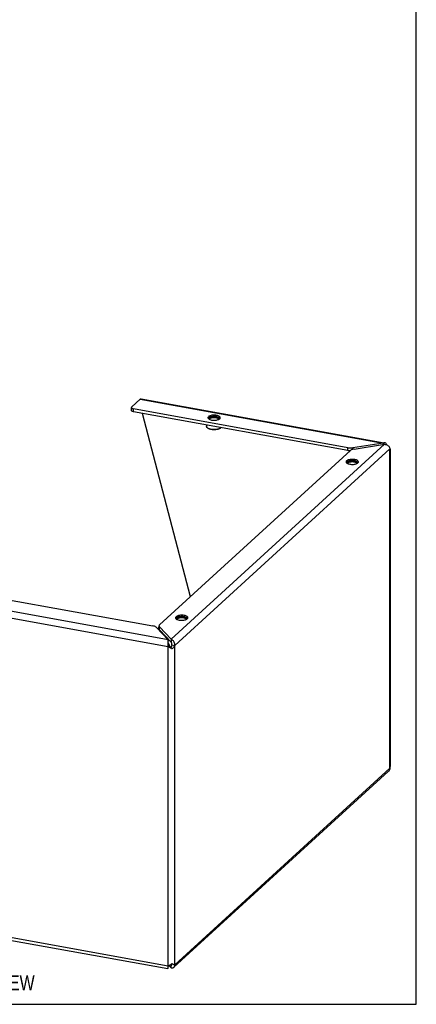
# Model space of a CAD drawing. Header units: inches. Extents: x 0 to 64.7, y 0 to 50.
# Tile 3 of 4: x 51.5 to 64.7, y 0 to 32.9. Entities that reach past the tile are written whole.
import ezdxf

# ---------------------------------------------------------------- set-up
doc = ezdxf.new("R2010")
doc.units = ezdxf.units.IN
doc.header["$LTSCALE"] = 3.558824
doc.header["$MEASUREMENT"] = 0
doc.layers.get('0').update_dxf_attribs({"linetype": 'CONTINUOUS'})
doc.layers.add('DIMENSIONS', color=7, linetype='CONTINUOUS')
doc.styles.get("Standard").update_dxf_attribs({"font": 'txt', "width": 0.8})

msp = doc.modelspace()

# ---------------------------------------------------------------- linework, layer by layer
at = {"color": 7, "linetype": 'Continuous'}
for p, q in [((64.706, 0), (64.706, 50)), ((55.192, 19.823), (55.192, 19.918)), ((55.266, 19.776), (55.266, 19.871)), ((62.42, 18.481), (55.266, 19.776)), ((57.162, 13.605), (55.566, 19.722)), ((58.007, 19.584), (58.018, 19.582)), ((58.039, 19.656), (58.039, 19.61)), ((57.705, 19.335), (57.705, 19.283)), ((57.74, 19.231), (57.731, 19.238)), ((58.169, 19.231), (58.178, 19.238)), ((58.178, 19.238), (58.175, 19.236)), ((63.604, 18.733), (63.604, 18.686)), ((62.42, 18.481), (62.42, 18.576)), ((62.491, 18.474), (62.475, 18.474)), ((62.588, 18.525), (62.588, 18.574)), ((62.619, 18.109), (62.629, 18.107)), ((62.65, 18.181), (62.65, 18.135)), ((56.924, 12.907), (56.935, 12.905)), ((56.955, 12.979), (56.955, 12.933)), ((56.114, 12.534), (56.114, 12.597)), ((56.129, 12.502), (56.129, 12.597)), ((56.518, 12.089), (56.129, 12.502)), ((56.418, 12.168), (56.418, 12.115)), ((56.518, 12.184), (56.518, 12.089)), ((56.42, 11.941), (56.462, 11.98)), ((56.504, 11.913), (56.494, 11.928)), ((56.51, 11.905), (56.504, 11.913)), ((56.517, 11.918), (56.51, 11.904)), ((56.518, 11.896), (56.51, 11.905)), ((56.547, 11.865), (56.518, 11.896)), ((56.536, 11.962), (56.53, 11.947)), ((56.544, 11.993), (56.639, 11.976)), ((56.506, 1.329), (56.518, 1.316)), ((56.542, 1.338), (56.518, 1.316)), ((56.518, 1.221), (56.518, 1.316)), ((56.538, 1.35), (56.541, 1.344)), ((56.541, 1.344), (56.547, 1.329)), ((56.639, 1.317), (56.544, 1.335)), ((56.418, 1.205), (56.418, 1.258)), ((0, 0), (64.706, 0))]:
    msp.add_line(p, q, dxfattribs=at)
at = {"color": 3, "linetype": 'Continuous'}
for p, q in [((55.203, 19.938), (55.491, 20.202)), ((55.491, 20.202), (63.604, 18.733)), ((55.52, 20.213), (63.633, 18.744)), ((62.42, 18.576), (55.266, 19.871)), ((57.776, 19.537), (57.794, 19.526)), ((58.084, 19.514), (58.108, 19.523)), ((58.108, 19.523), (58.128, 19.533)), ((58.128, 19.533), (58.143, 19.545)), ((58.143, 19.545), (58.154, 19.557)), ((63.604, 18.733), (62.588, 18.574)), ((63.686, 18.725), (63.671, 18.735)), ((56.133, 12.665), (62.505, 18.486)), ((63.642, 18.692), (56.518, 12.184)), ((56.639, 11.976), (63.825, 18.54)), ((62.627, 18.533), (63.642, 18.692)), ((63.833, 18.536), (63.825, 18.54)), ((63.825, 7.882), (63.825, 18.54)), ((63.826, 18.522), (63.829, 18.517)), ((63.84, 7.95), (63.84, 18.528)), ((62.754, 18.07), (62.765, 18.082)), ((62.387, 18.062), (62.405, 18.051)), ((62.696, 18.039), (62.719, 18.048)), ((62.719, 18.048), (62.739, 18.058)), ((62.739, 18.058), (62.754, 18.07)), ((48.758, 13.926), (55.912, 12.631)), ((56.418, 12.168), (48.305, 13.637)), ((48.237, 13.423), (56.42, 11.941)), ((56.693, 12.86), (56.711, 12.849)), ((57.001, 12.837), (57.025, 12.846)), ((57.025, 12.846), (57.044, 12.856)), ((57.044, 12.856), (57.06, 12.868)), ((57.06, 12.868), (57.071, 12.88)), ((56.028, 12.581), (56.418, 12.168)), ((56.518, 12.184), (56.129, 12.597)), ((56.406, 12.097), (56.405, 12.073)), ((56.42, 1.283), (56.42, 11.941)), ((56.483, 11.898), (56.461, 11.911)), ((56.639, 1.317), (56.639, 11.976)), ((56.614, 1.235), (63.771, 7.773)), ((56.639, 1.317), (63.825, 7.882)), ((51.09, 2.248), (56.42, 1.283)), ((51.129, 2.146), (56.408, 1.19)), ((56.483, 1.315), (56.505, 1.328)), ((56.547, 1.357), (56.567, 1.348)), ((56.567, 1.348), (56.585, 1.34)), ((56.585, 1.34), (56.602, 1.333)), ((56.405, 1.211), (56.405, 1.2)), ((56.42, 1.283), (56.414, 1.261)), ((56.42, 1.283), (56.44, 1.293)), ((56.447, 1.296), (56.518, 1.221))]:
    msp.add_line(p, q, dxfattribs=at)
for points in [[(55.491, 20.202), (55.502, 20.21), (55.512, 20.213), (55.52, 20.213)], [(55.203, 19.938), (55.195, 19.929), (55.192, 19.919), (55.192, 19.918)], [(55.192, 19.918), (55.194, 19.909), (55.2, 19.9), (55.211, 19.891), (55.226, 19.883), (55.244, 19.876), (55.266, 19.871)], [(58.039, 19.656), (58.008, 19.66), (57.976, 19.663), (57.944, 19.663), (57.912, 19.661), (57.881, 19.658), (57.851, 19.652), (57.825, 19.644), (57.801, 19.635), (57.781, 19.625), (57.766, 19.613), (57.755, 19.601), (57.749, 19.588), (57.748, 19.579)], [(57.748, 19.579), (57.748, 19.575), (57.753, 19.562)], [(57.753, 19.562), (57.762, 19.549), (57.776, 19.537)], [(57.794, 19.526), (57.816, 19.517), (57.842, 19.509), (57.871, 19.502)], [(57.871, 19.502), (57.902, 19.498), (57.933, 19.496), (57.965, 19.495), (57.998, 19.497), (58.029, 19.501)], [(58.029, 19.501), (58.058, 19.506), (58.084, 19.514)], [(58.161, 19.579), (58.161, 19.584), (58.157, 19.597), (58.147, 19.609), (58.133, 19.621), (58.115, 19.632), (58.093, 19.642), (58.067, 19.65), (58.039, 19.656)], [(58.154, 19.557), (58.16, 19.57), (58.161, 19.579)], [(63.653, 18.741), (63.638, 18.742), (63.621, 18.739), (63.604, 18.733)], [(63.671, 18.735), (63.655, 18.74), (63.653, 18.741)], [(62.42, 18.576), (62.447, 18.572), (62.475, 18.569), (62.504, 18.568), (62.532, 18.569), (62.561, 18.571), (62.588, 18.574)], [(62.627, 18.533), (62.6, 18.528), (62.576, 18.522), (62.554, 18.514), (62.535, 18.506), (62.518, 18.496), (62.505, 18.486)], [(63.642, 18.692), (63.669, 18.688), (63.695, 18.681), (63.721, 18.671), (63.744, 18.658), (63.765, 18.642), (63.784, 18.624), (63.799, 18.604), (63.812, 18.583), (63.82, 18.562), (63.825, 18.54)], [(63.728, 18.667), (63.724, 18.676), (63.713, 18.696), (63.7, 18.712), (63.686, 18.725)], [(63.84, 18.528), (63.84, 18.528), (63.838, 18.532), (63.833, 18.536)], [(62.65, 18.181), (62.619, 18.185), (62.587, 18.188), (62.555, 18.188), (62.523, 18.186), (62.492, 18.183), (62.462, 18.177), (62.436, 18.169), (62.412, 18.16), (62.393, 18.15), (62.377, 18.138), (62.366, 18.126), (62.36, 18.113), (62.359, 18.104)], [(62.359, 18.104), (62.36, 18.1), (62.364, 18.087)], [(62.364, 18.087), (62.373, 18.074), (62.387, 18.062)], [(62.772, 18.104), (62.772, 18.109), (62.768, 18.122), (62.758, 18.134), (62.745, 18.146), (62.726, 18.157), (62.704, 18.167), (62.678, 18.175), (62.65, 18.181)], [(62.765, 18.082), (62.771, 18.095), (62.772, 18.104)], [(62.405, 18.051), (62.428, 18.042), (62.453, 18.034), (62.482, 18.027)], [(62.482, 18.027), (62.513, 18.023), (62.544, 18.021), (62.576, 18.02), (62.609, 18.022), (62.64, 18.026)], [(62.64, 18.026), (62.669, 18.031), (62.696, 18.039)], [(56.955, 12.979), (56.924, 12.983), (56.893, 12.986), (56.861, 12.986), (56.828, 12.984), (56.797, 12.981), (56.768, 12.975), (56.741, 12.967), (56.718, 12.958), (56.698, 12.948), (56.683, 12.936), (56.672, 12.924), (56.666, 12.911), (56.665, 12.902)], [(56.665, 12.902), (56.665, 12.898), (56.669, 12.885)], [(56.669, 12.885), (56.679, 12.872), (56.693, 12.86)], [(56.711, 12.849), (56.733, 12.84), (56.759, 12.832), (56.787, 12.825)], [(56.787, 12.825), (56.818, 12.821), (56.85, 12.819), (56.882, 12.818), (56.914, 12.82), (56.945, 12.824)], [(56.945, 12.824), (56.975, 12.829), (57.001, 12.837)], [(57.078, 12.902), (57.078, 12.907), (57.073, 12.92), (57.064, 12.932), (57.05, 12.944), (57.032, 12.955), (57.01, 12.965), (56.984, 12.972), (56.955, 12.979)], [(57.071, 12.88), (57.077, 12.893), (57.078, 12.902)], [(56.028, 12.581), (56.016, 12.592), (56.001, 12.601), (55.982, 12.61), (55.961, 12.618), (55.938, 12.625), (55.912, 12.631)], [(56.133, 12.665), (56.123, 12.654), (56.117, 12.643), (56.114, 12.631), (56.114, 12.629)], [(56.114, 12.629), (56.115, 12.619), (56.12, 12.608), (56.129, 12.597)], [(56.418, 12.168), (56.414, 12.155), (56.411, 12.139), (56.408, 12.12), (56.406, 12.097)], [(56.639, 11.976), (56.641, 12.003), (56.638, 12.03), (56.632, 12.056), (56.623, 12.082), (56.61, 12.105), (56.595, 12.127), (56.578, 12.146), (56.559, 12.162), (56.539, 12.175), (56.518, 12.184)], [(56.405, 12.073), (56.405, 12.048), (56.406, 12.021), (56.409, 11.994)], [(56.409, 11.994), (56.414, 11.967), (56.42, 11.941)], [(56.461, 11.911), (56.44, 11.926), (56.42, 11.941)], [(56.547, 11.865), (56.526, 11.875), (56.505, 11.886), (56.483, 11.898)], [(56.639, 11.976), (56.629, 11.955), (56.617, 11.936), (56.602, 11.917), (56.585, 11.898), (56.567, 11.881), (56.547, 11.865)], [(63.825, 7.882), (63.833, 7.903), (63.838, 7.924), (63.84, 7.945), (63.84, 7.95)], [(63.825, 7.882), (63.82, 7.856), (63.812, 7.831), (63.799, 7.807), (63.784, 7.786), (63.771, 7.773)], [(56.44, 1.293), (56.461, 1.303), (56.483, 1.315)], [(56.505, 1.328), (56.526, 1.342), (56.547, 1.357)], [(56.602, 1.333), (56.617, 1.327), (56.629, 1.322), (56.639, 1.317)], [(56.614, 1.235), (56.623, 1.245), (56.632, 1.26), (56.638, 1.277), (56.641, 1.297), (56.639, 1.317)], [(56.414, 1.261), (56.409, 1.242), (56.406, 1.225), (56.405, 1.211)], [(56.405, 1.2), (56.406, 1.193), (56.408, 1.19), (56.408, 1.19)], [(56.408, 1.19), (56.411, 1.191), (56.414, 1.196), (56.418, 1.205)], [(56.518, 1.221), (56.539, 1.216), (56.559, 1.214), (56.578, 1.217), (56.595, 1.223), (56.61, 1.232), (56.614, 1.235)]]:
    msp.add_lwpolyline(points, dxfattribs=at)
at = {"color": 7, "linetype": 'Continuous'}
for points in [[(55.266, 19.776), (55.244, 19.781), (55.226, 19.788), (55.211, 19.796), (55.2, 19.805), (55.194, 19.814), (55.192, 19.823)], [(57.772, 19.572), (57.766, 19.568), (57.761, 19.563), (57.757, 19.558), (57.756, 19.556)], [(58.038, 19.61), (58.026, 19.612), (58.014, 19.614), (58.002, 19.615), (57.989, 19.616), (57.976, 19.617), (57.963, 19.617), (57.95, 19.617), (57.937, 19.617), (57.924, 19.616), (57.912, 19.615), (57.899, 19.614), (57.887, 19.613), (57.875, 19.611), (57.863, 19.609), (57.852, 19.606), (57.841, 19.603), (57.83, 19.6), (57.82, 19.597), (57.81, 19.593), (57.801, 19.59), (57.793, 19.586), (57.785, 19.581), (57.778, 19.577), (57.772, 19.572)], [(57.789, 19.529), (57.789, 19.531), (57.789, 19.537), (57.79, 19.542), (57.792, 19.547), (57.795, 19.551), (57.798, 19.556), (57.803, 19.561), (57.808, 19.566), (57.815, 19.57), (57.822, 19.574), (57.83, 19.578), (57.838, 19.582), (57.847, 19.585), (57.857, 19.588), (57.867, 19.591), (57.878, 19.594), (57.89, 19.596), (57.901, 19.597), (57.913, 19.599), (57.925, 19.6), (57.938, 19.601), (57.95, 19.601), (57.963, 19.601), (57.975, 19.601), (57.987, 19.6), (57.999, 19.599), (58.011, 19.597), (58.022, 19.595)], [(57.799, 19.524), (57.799, 19.527), (57.8, 19.532), (57.802, 19.537), (57.804, 19.541)], [(57.804, 19.541), (57.808, 19.546), (57.812, 19.55), (57.817, 19.554), (57.823, 19.559), (57.83, 19.562), (57.837, 19.566), (57.845, 19.57), (57.854, 19.573), (57.863, 19.576), (57.873, 19.578), (57.883, 19.581), (57.893, 19.583)], [(57.893, 19.583), (57.904, 19.584), (57.916, 19.586), (57.927, 19.587), (57.939, 19.588), (57.95, 19.588), (57.962, 19.588), (57.974, 19.587), (57.985, 19.587), (57.997, 19.586), (58.007, 19.584)], [(58.018, 19.582), (58.028, 19.58), (58.038, 19.578), (58.048, 19.575), (58.057, 19.572), (58.065, 19.569)], [(58.022, 19.595), (58.033, 19.593), (58.043, 19.591)], [(58.038, 19.61), (58.05, 19.608), (58.061, 19.605), (58.072, 19.602), (58.083, 19.599), (58.092, 19.596), (58.102, 19.592), (58.111, 19.588), (58.119, 19.584), (58.126, 19.58), (58.133, 19.575)], [(58.043, 19.591), (58.054, 19.588), (58.063, 19.585)], [(58.063, 19.585), (58.072, 19.581), (58.081, 19.577), (58.089, 19.573), (58.096, 19.569), (58.102, 19.565), (58.107, 19.56), (58.112, 19.555), (58.115, 19.551), (58.118, 19.546), (58.12, 19.541), (58.12, 19.536), (58.12, 19.531), (58.12, 19.529)], [(58.065, 19.569), (58.073, 19.566), (58.081, 19.562), (58.087, 19.558), (58.093, 19.554), (58.098, 19.549), (58.102, 19.545)], [(58.102, 19.545), (58.105, 19.54), (58.108, 19.536), (58.11, 19.531), (58.11, 19.526), (58.111, 19.524)], [(58.133, 19.575), (58.139, 19.571), (58.144, 19.566), (58.149, 19.561), (58.153, 19.556)], [(57.731, 19.238), (57.725, 19.243), (57.718, 19.25), (57.713, 19.256), (57.709, 19.263), (57.707, 19.27), (57.705, 19.277), (57.705, 19.283)], [(57.74, 19.231), (57.732, 19.237), (57.731, 19.238)], [(57.857, 19.185), (57.842, 19.188), (57.829, 19.191), (57.815, 19.195), (57.802, 19.199), (57.79, 19.203), (57.778, 19.208), (57.767, 19.213), (57.758, 19.218), (57.749, 19.224), (57.741, 19.23), (57.74, 19.231)], [(57.853, 19.19), (57.838, 19.193), (57.823, 19.197), (57.809, 19.2), (57.796, 19.205), (57.783, 19.209), (57.771, 19.214), (57.76, 19.22), (57.749, 19.225), (57.74, 19.231)], [(58.175, 19.236), (58.167, 19.23), (58.157, 19.224), (58.147, 19.218), (58.136, 19.213), (58.123, 19.208), (58.11, 19.204), (58.097, 19.2), (58.082, 19.196), (58.067, 19.192), (58.052, 19.19), (58.036, 19.187), (58.019, 19.185), (58.003, 19.183), (57.986, 19.182), (57.969, 19.182), (57.951, 19.182), (57.934, 19.182), (57.917, 19.183), (57.901, 19.184), (57.884, 19.186), (57.868, 19.188), (57.853, 19.19)], [(58.169, 19.231), (58.167, 19.228), (58.158, 19.223), (58.149, 19.217), (58.139, 19.212), (58.128, 19.207), (58.117, 19.202), (58.104, 19.198), (58.091, 19.194), (58.077, 19.19), (58.063, 19.187), (58.048, 19.184), (58.032, 19.182), (58.017, 19.18), (58.001, 19.178), (57.984, 19.177), (57.968, 19.177), (57.952, 19.176), (57.935, 19.177), (57.919, 19.178), (57.903, 19.179), (57.887, 19.18), (57.872, 19.182), (57.857, 19.185)], [(58.188, 19.247), (58.183, 19.242), (58.178, 19.238)], [(62.475, 18.474), (62.447, 18.477), (62.42, 18.481)], [(62.383, 18.097), (62.377, 18.093), (62.373, 18.088), (62.368, 18.083), (62.368, 18.081)], [(62.649, 18.135), (62.637, 18.137), (62.625, 18.139), (62.613, 18.14), (62.6, 18.141), (62.587, 18.142), (62.574, 18.142), (62.561, 18.142), (62.548, 18.142), (62.536, 18.141), (62.523, 18.14), (62.51, 18.139), (62.498, 18.138), (62.486, 18.136), (62.474, 18.134), (62.463, 18.131), (62.452, 18.128), (62.441, 18.125), (62.431, 18.122), (62.422, 18.118), (62.413, 18.115), (62.404, 18.111), (62.397, 18.106), (62.389, 18.102), (62.383, 18.097)], [(62.4, 18.054), (62.4, 18.056), (62.4, 18.061), (62.401, 18.067), (62.403, 18.072), (62.406, 18.076), (62.409, 18.081), (62.414, 18.086), (62.42, 18.09), (62.426, 18.095), (62.433, 18.099), (62.441, 18.103), (62.449, 18.107), (62.458, 18.11), (62.468, 18.113), (62.479, 18.116), (62.489, 18.118), (62.501, 18.121), (62.512, 18.122), (62.524, 18.124), (62.536, 18.125), (62.549, 18.126), (62.561, 18.126), (62.574, 18.126), (62.586, 18.125), (62.598, 18.125), (62.61, 18.124), (62.622, 18.122), (62.633, 18.12)], [(62.415, 18.066), (62.419, 18.071), (62.423, 18.075), (62.428, 18.079), (62.434, 18.084), (62.441, 18.087), (62.448, 18.091), (62.456, 18.095), (62.465, 18.098), (62.474, 18.101), (62.484, 18.103), (62.494, 18.106), (62.505, 18.108)], [(62.505, 18.108), (62.515, 18.109), (62.527, 18.111), (62.538, 18.112), (62.55, 18.112), (62.561, 18.113), (62.573, 18.113), (62.585, 18.112), (62.596, 18.112), (62.608, 18.11), (62.619, 18.109)], [(62.629, 18.107), (62.639, 18.105), (62.649, 18.103), (62.659, 18.1), (62.668, 18.097), (62.676, 18.094)], [(62.633, 18.12), (62.644, 18.118), (62.655, 18.116)], [(62.649, 18.135), (62.661, 18.133), (62.672, 18.13), (62.683, 18.127), (62.694, 18.124), (62.704, 18.121), (62.713, 18.117), (62.722, 18.113), (62.73, 18.109), (62.737, 18.105), (62.744, 18.1)], [(62.655, 18.116), (62.665, 18.113), (62.674, 18.11)], [(62.674, 18.11), (62.684, 18.106), (62.692, 18.102), (62.7, 18.098), (62.707, 18.094), (62.713, 18.09), (62.718, 18.085), (62.723, 18.08), (62.726, 18.076), (62.729, 18.071), (62.731, 18.066), (62.732, 18.061), (62.732, 18.056), (62.731, 18.054)], [(62.676, 18.094), (62.684, 18.091), (62.692, 18.087), (62.698, 18.083), (62.704, 18.079), (62.709, 18.074), (62.713, 18.07)], [(62.744, 18.1), (62.75, 18.096), (62.756, 18.091), (62.76, 18.086), (62.764, 18.081)], [(62.41, 18.049), (62.41, 18.052), (62.411, 18.057), (62.413, 18.062), (62.415, 18.066)], [(62.713, 18.07), (62.717, 18.065), (62.719, 18.061), (62.721, 18.056), (62.722, 18.051), (62.722, 18.049)], [(56.689, 12.895), (56.683, 12.891), (56.678, 12.886), (56.674, 12.881), (56.673, 12.879)], [(56.955, 12.933), (56.943, 12.935), (56.931, 12.937), (56.918, 12.938), (56.906, 12.939), (56.893, 12.94), (56.88, 12.94), (56.867, 12.94), (56.854, 12.94), (56.841, 12.939), (56.829, 12.938), (56.816, 12.937), (56.804, 12.936), (56.792, 12.934), (56.78, 12.932), (56.768, 12.929), (56.757, 12.926), (56.747, 12.923), (56.737, 12.92), (56.727, 12.916), (56.718, 12.913), (56.71, 12.909), (56.702, 12.904), (56.695, 12.9), (56.689, 12.895)], [(56.706, 12.852), (56.705, 12.854), (56.706, 12.859), (56.707, 12.864), (56.708, 12.869), (56.711, 12.874), (56.715, 12.879), (56.72, 12.884), (56.725, 12.888), (56.731, 12.893), (56.739, 12.897), (56.746, 12.901), (56.755, 12.905), (56.764, 12.908), (56.774, 12.911), (56.784, 12.914), (56.795, 12.916), (56.806, 12.919), (56.818, 12.92), (56.83, 12.922), (56.842, 12.923), (56.854, 12.924), (56.867, 12.924), (56.879, 12.924), (56.892, 12.923), (56.904, 12.923), (56.916, 12.921), (56.928, 12.92), (56.939, 12.918)], [(56.715, 12.847), (56.716, 12.85), (56.716, 12.855), (56.718, 12.86), (56.721, 12.864)], [(56.721, 12.864), (56.724, 12.869), (56.729, 12.873), (56.734, 12.877), (56.74, 12.881), (56.747, 12.885), (56.754, 12.889), (56.762, 12.893), (56.771, 12.896), (56.78, 12.899), (56.79, 12.901), (56.8, 12.904), (56.81, 12.906)], [(56.81, 12.906), (56.821, 12.907), (56.832, 12.909), (56.844, 12.91), (56.855, 12.91), (56.867, 12.911), (56.879, 12.911), (56.891, 12.91), (56.902, 12.91), (56.913, 12.908), (56.924, 12.907)], [(56.935, 12.905), (56.945, 12.903), (56.955, 12.901), (56.964, 12.898), (56.974, 12.895), (56.982, 12.892)], [(56.939, 12.918), (56.95, 12.916), (56.96, 12.913)], [(56.955, 12.933), (56.967, 12.931), (56.978, 12.928), (56.989, 12.925), (56.999, 12.922), (57.009, 12.919), (57.019, 12.915), (57.027, 12.911), (57.035, 12.907), (57.043, 12.903), (57.05, 12.898)], [(56.96, 12.913), (56.97, 12.911), (56.98, 12.907)], [(56.98, 12.907), (56.989, 12.904), (56.998, 12.9), (57.005, 12.896), (57.012, 12.892), (57.019, 12.888), (57.024, 12.883), (57.028, 12.878), (57.032, 12.874), (57.035, 12.869), (57.036, 12.864), (57.037, 12.859), (57.037, 12.853), (57.037, 12.852)], [(56.982, 12.892), (56.99, 12.888), (56.997, 12.885), (57.004, 12.881), (57.01, 12.877), (57.015, 12.872), (57.019, 12.868)], [(57.019, 12.868), (57.022, 12.863), (57.025, 12.859), (57.026, 12.854), (57.027, 12.849), (57.027, 12.847)], [(57.05, 12.898), (57.056, 12.894), (57.061, 12.889), (57.066, 12.884), (57.07, 12.879)], [(56.129, 12.502), (56.12, 12.513), (56.115, 12.524), (56.114, 12.534)], [(56.429, 12.046), (56.427, 12.054), (56.423, 12.066), (56.421, 12.078), (56.419, 12.09), (56.418, 12.102), (56.418, 12.112), (56.418, 12.115)], [(56.429, 12.046), (56.431, 12.043), (56.435, 12.033), (56.439, 12.023), (56.444, 12.012), (56.449, 12.001), (56.455, 11.99), (56.462, 11.98)], [(56.478, 11.953), (56.47, 11.966), (56.462, 11.98)], [(56.494, 11.928), (56.486, 11.94), (56.478, 11.953)], [(56.53, 11.947), (56.524, 11.933), (56.517, 11.918)], [(56.548, 12.028), (56.546, 12.04), (56.543, 12.05), (56.54, 12.06), (56.535, 12.069), (56.53, 12.077), (56.524, 12.083), (56.518, 12.089)], [(56.544, 11.993), (56.541, 11.977), (56.536, 11.962)], [(56.544, 11.993), (56.547, 12.005), (56.548, 12.017), (56.548, 12.028)], [(56.518, 1.316), (56.524, 1.312), (56.53, 1.31), (56.535, 1.309), (56.54, 1.31), (56.543, 1.311), (56.544, 1.312)], [(56.544, 1.312), (56.546, 1.314), (56.548, 1.318), (56.548, 1.323), (56.547, 1.329)], [(56.417, 1.236), (56.416, 1.235), (56.416, 1.235), (56.417, 1.239)], [(56.417, 1.239), (56.419, 1.246), (56.422, 1.254)], [(56.422, 1.254), (56.426, 1.265), (56.431, 1.277), (56.438, 1.289)]]:
    msp.add_lwpolyline(points, dxfattribs=at)

# ---------------------------------------------------------------- texts
at = {"layer": 'DIMENSIONS', "color": 2, "linetype": 'Continuous', "insert": (47.565, 0.969), "char_height": 0.5, "width": 11.2, "attachment_point": 2, "line_spacing_factor": 0.9}
msp.add_mtext('SCE-FK1218SS6 ISOMETRIC VIEW', dxfattribs=at)

doc.saveas('drawing.dxf')
